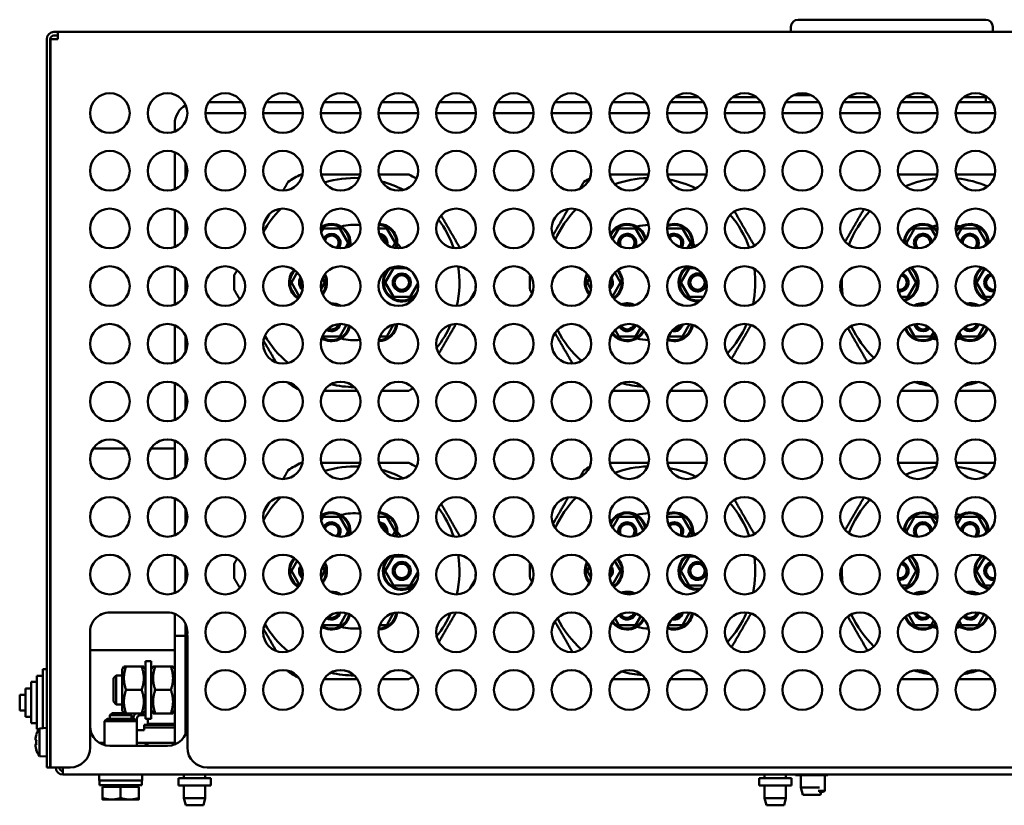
# Model space of a CAD drawing. Header units: millimetres. Extents: x 650 to 2567, y 247 to 2053.
# Tile 4 of 7: x 1332 to 1605, y 1823 to 2040. Entities that reach past the tile are written whole.
import ezdxf

# ---------------------------------------------------------------- set-up
doc = ezdxf.new("R2010")
doc.units = ezdxf.units.MM
doc.header["$LTSCALE"] = 7.692308
doc.layers.add('Видимый контур (ГОСТ)', color=7, linetype='Continuous', lineweight=50)

msp = doc.modelspace()

# ---------------------------------------------------------------- linework, layer by layer
at = {"layer": 'Видимый контур (ГОСТ)'}
for p, q in [((1547.72, 2040.41), (1599.72, 2040.41)), ((1341.38, 2037.01), (1342.43, 2037.01)), ((1342.43, 2035.01), (1342.43, 2037.01)), ((1342.43, 2037.01), (1835.33, 2037.01)), ((1545.72, 2037.01), (1545.72, 2038.41)), ((1601.72, 2037.01), (1601.72, 2038.41)), ((1339.38, 1833.01), (1339.38, 2035.01)), ((1340.38, 2035.01), (1340.38, 1833.01)), ((1340.43, 1833.01), (1340.43, 2035.01)), ((1342.43, 2035.01), (1340.43, 2035.01)), ((1342.43, 2036.01), (1341.38, 2036.01)), ((1393.49, 2017.51), (1384.27, 2017.51)), ((1409.49, 2017.51), (1400.27, 2017.51)), ((1425.49, 2017.51), (1416.27, 2017.51)), ((1441.49, 2017.51), (1432.27, 2017.51)), ((1457.49, 2017.51), (1448.27, 2017.51)), ((1473.49, 2017.51), (1464.27, 2017.51)), ((1489.49, 2017.51), (1480.27, 2017.51)), ((1505.49, 2017.51), (1496.27, 2017.51)), ((1521.49, 2017.51), (1512.27, 2017.51)), ((1512.45, 2017.51), (1512.45, 2017.77)), ((1513.58, 2018.91), (1520.18, 2018.91)), ((1537.49, 2017.51), (1528.27, 2017.51)), ((1529.58, 2018.91), (1536.18, 2018.91)), ((1553.49, 2017.51), (1544.27, 2017.51)), ((1551.18, 2019.51), (1546.59, 2019.51)), ((1569.49, 2017.51), (1560.27, 2017.51)), ((1561.58, 2018.91), (1568.18, 2018.91)), ((1585.49, 2017.51), (1576.27, 2017.51)), ((1577.58, 2018.91), (1584.18, 2018.91)), ((1601.49, 2017.51), (1592.27, 2017.51)), ((1593.58, 2018.91), (1600.18, 2018.91)), ((1599.72, 2017.51), (1599.72, 2018.91)), ((1383.38, 2014.51), (1394.38, 2014.51)), ((1399.38, 2014.51), (1410.38, 2014.51)), ((1415.38, 2014.51), (1426.38, 2014.51)), ((1431.38, 2014.51), (1442.38, 2014.51)), ((1447.38, 2014.51), (1458.38, 2014.51)), ((1463.38, 2014.51), (1474.38, 2014.51)), ((1479.38, 2014.51), (1490.38, 2014.51)), ((1495.38, 2014.51), (1506.38, 2014.51)), ((1511.38, 2014.51), (1522.38, 2014.51)), ((1527.38, 2014.51), (1538.38, 2014.51)), ((1543.38, 2014.51), (1554.38, 2014.51)), ((1559.38, 2014.51), (1570.38, 2014.51)), ((1575.38, 2014.51), (1586.38, 2014.51)), ((1591.38, 2014.51), (1602.38, 2014.51)), ((1374.88, 2011.51), (1374.88, 2009.39)), ((1374.88, 2003.63), (1374.88, 1993.39)), ((1377.88, 1996.22), (1377.88, 2000.8)), ((1378.08, 1996.72), (1378.08, 2000.3)), ((1374.88, 1987.63), (1374.88, 1977.39)), ((1377.88, 1980.22), (1377.88, 1984.8)), ((1378.08, 1980.72), (1378.08, 1984.3)), ((1416.03, 1982.51), (1415.47, 1981.55)), ((1420.64, 1982.51), (1416.03, 1982.51)), ((1422.95, 1978.51), (1420.64, 1982.51)), ((1433.64, 1982.51), (1431.38, 1982.51)), ((1435.95, 1978.51), (1433.64, 1982.51)), ((1498.03, 1982.51), (1496.28, 1979.49)), ((1502.64, 1982.51), (1498.03, 1982.51)), ((1504.85, 1978.69), (1502.64, 1982.51)), ((1515.64, 1982.51), (1511.38, 1982.51)), ((1517.95, 1978.51), (1515.64, 1982.51)), ((1580.03, 1982.51), (1577.72, 1978.51)), ((1584.64, 1982.51), (1580.03, 1982.51)), ((1585.92, 1980.3), (1584.64, 1982.51)), ((1593.03, 1982.51), (1591.81, 1980.4)), ((1597.64, 1982.51), (1593.03, 1982.51)), ((1599.95, 1978.51), (1597.64, 1982.51)), ((1422.18, 1977.16), (1422.95, 1978.51)), ((1435.23, 1977.26), (1435.95, 1978.51)), ((1517.09, 1977.01), (1517.95, 1978.51)), ((1577.72, 1978.51), (1578.17, 1977.73)), ((1599.46, 1977.65), (1599.95, 1978.51)), ((1374.88, 1971.63), (1374.88, 1961.39)), ((1435.53, 1971.51), (1433.22, 1967.51)), ((1439.18, 1971.51), (1435.53, 1971.51)), ((1517.53, 1971.51), (1515.22, 1967.51)), ((1519.18, 1971.51), (1517.53, 1971.51)), ((1580.45, 1967.51), (1578.25, 1971.33)), ((1599.45, 1971.38), (1597.22, 1967.51)), ((1377.88, 1964.22), (1377.88, 1968.8)), ((1408.84, 1970.33), (1407.22, 1967.51)), ((1416.45, 1967.51), (1415.81, 1968.63)), ((1442.19, 1967.97), (1440.8, 1970.37)), ((1489.92, 1968.73), (1489.22, 1967.51)), ((1498.45, 1967.51), (1496.86, 1970.26)), ((1378.08, 1964.72), (1378.08, 1968.3)), ((1407.22, 1967.51), (1409.51, 1963.53)), ((1415.44, 1965.75), (1416.45, 1967.51)), ((1433.22, 1967.51), (1435.53, 1963.51)), ((1440.14, 1963.51), (1442.33, 1967.29)), ((1489.22, 1967.51), (1490.31, 1965.61)), ((1496.21, 1963.62), (1498.45, 1967.51)), ((1515.22, 1967.51), (1517.53, 1963.51)), ((1578.14, 1963.51), (1580.45, 1967.51)), ((1597.22, 1967.51), (1599.53, 1963.51)), ((1435.53, 1963.51), (1440.14, 1963.51)), ((1517.53, 1963.51), (1521.49, 1963.51)), ((1576.27, 1963.51), (1578.14, 1963.51)), ((1599.53, 1963.51), (1601.49, 1963.51)), ((1374.88, 1955.63), (1374.88, 1945.39)), ((1420.64, 1952.51), (1422.52, 1955.76)), ((1433.64, 1952.51), (1435.57, 1955.85)), ((1502.64, 1952.51), (1504.08, 1954.99)), ((1515.64, 1952.51), (1517.64, 1955.96)), ((1578.36, 1955.39), (1580.03, 1952.51)), ((1597.64, 1952.51), (1599.33, 1955.43)), ((1377.88, 1948.22), (1377.88, 1952.8)), ((1378.08, 1948.72), (1378.08, 1952.3)), ((1415.87, 1952.77), (1416.03, 1952.51)), ((1416.03, 1952.51), (1420.64, 1952.51)), ((1431.76, 1952.51), (1433.64, 1952.51)), ((1496.96, 1954.36), (1498.03, 1952.51)), ((1498.03, 1952.51), (1502.64, 1952.51)), ((1511.76, 1952.51), (1515.64, 1952.51)), ((1580.03, 1952.51), (1584.64, 1952.51)), ((1584.64, 1952.51), (1585.35, 1953.73)), ((1592.37, 1953.65), (1593.03, 1952.51)), ((1593.03, 1952.51), (1597.64, 1952.51)), ((1374.88, 1939.63), (1374.88, 1929.39)), ((1377.88, 1932.22), (1377.88, 1936.8)), ((1378.08, 1932.72), (1378.08, 1936.3)), ((1374.88, 1923.63), (1374.88, 1913.39)), ((1340.38, 1920.51), (1340.43, 1920.56)), ((1352.27, 1921.51), (1361.49, 1921.51)), ((1368.27, 1921.51), (1374.88, 1921.51)), ((1377.88, 1916.22), (1377.88, 1920.8)), ((1378.08, 1919.81), (1377.88, 1919.81)), ((1378.08, 1916.72), (1378.08, 1920.3)), ((1374.88, 1907.63), (1374.88, 1897.39)), ((1377.88, 1900.22), (1377.88, 1904.8)), ((1378.08, 1900.72), (1378.08, 1904.3)), ((1416.03, 1902.51), (1415.47, 1901.55)), ((1420.64, 1902.51), (1416.03, 1902.51)), ((1422.95, 1898.51), (1420.64, 1902.51)), ((1433.64, 1902.51), (1431.38, 1902.51)), ((1435.95, 1898.51), (1433.64, 1902.51)), ((1498.03, 1902.51), (1496.28, 1899.49)), ((1502.64, 1902.51), (1498.03, 1902.51)), ((1504.85, 1898.69), (1502.64, 1902.51)), ((1515.64, 1902.51), (1511.38, 1902.51)), ((1517.95, 1898.51), (1515.64, 1902.51)), ((1580.03, 1902.51), (1577.72, 1898.51)), ((1584.64, 1902.51), (1580.03, 1902.51)), ((1585.92, 1900.3), (1584.64, 1902.51)), ((1593.03, 1902.51), (1591.81, 1900.4)), ((1597.64, 1902.51), (1593.03, 1902.51)), ((1599.95, 1898.51), (1597.64, 1902.51)), ((1422.18, 1897.16), (1422.95, 1898.51)), ((1435.23, 1897.26), (1435.95, 1898.51)), ((1517.09, 1897.01), (1517.95, 1898.51)), ((1577.72, 1898.51), (1578.17, 1897.73)), ((1599.46, 1897.65), (1599.95, 1898.51)), ((1374.88, 1891.63), (1374.88, 1881.39)), ((1408.84, 1890.33), (1407.22, 1887.51)), ((1435.53, 1891.51), (1433.22, 1887.51)), ((1439.18, 1891.51), (1435.53, 1891.51)), ((1442.19, 1887.97), (1440.8, 1890.37)), ((1498.45, 1887.51), (1496.86, 1890.26)), ((1517.53, 1891.51), (1515.22, 1887.51)), ((1519.18, 1891.51), (1517.53, 1891.51)), ((1580.45, 1887.51), (1578.25, 1891.33)), ((1599.45, 1891.38), (1597.22, 1887.51)), ((1377.88, 1884.22), (1377.88, 1888.8)), ((1378.08, 1884.72), (1378.08, 1888.3)), ((1407.22, 1887.51), (1409.51, 1883.53)), ((1415.44, 1885.75), (1416.45, 1887.51)), ((1416.45, 1887.51), (1415.81, 1888.63)), ((1433.22, 1887.51), (1435.53, 1883.51)), ((1440.14, 1883.51), (1442.33, 1887.29)), ((1489.92, 1888.73), (1489.22, 1887.51)), ((1489.22, 1887.51), (1490.31, 1885.61)), ((1496.21, 1883.62), (1498.45, 1887.51)), ((1515.22, 1887.51), (1517.53, 1883.51)), ((1578.14, 1883.51), (1580.45, 1887.51)), ((1597.22, 1887.51), (1599.53, 1883.51)), ((1435.53, 1883.51), (1440.14, 1883.51)), ((1517.53, 1883.51), (1521.49, 1883.51)), ((1576.27, 1883.51), (1578.14, 1883.51)), ((1599.53, 1883.51), (1601.49, 1883.51)), ((1358.32, 1876), (1371.38, 1876)), ((1374.88, 1875.63), (1374.88, 1869.51)), ((1420.64, 1872.51), (1422.52, 1875.76)), ((1433.64, 1872.51), (1435.57, 1875.85)), ((1515.64, 1872.51), (1517.64, 1875.96)), ((1377.88, 1869.51), (1377.88, 1872.8)), ((1496.96, 1874.36), (1498.03, 1872.51)), ((1502.64, 1872.51), (1504.08, 1874.99)), ((1578.36, 1875.39), (1580.03, 1872.51)), ((1584.64, 1872.51), (1585.35, 1873.73)), ((1592.37, 1873.65), (1593.03, 1872.51)), ((1597.64, 1872.51), (1599.33, 1875.43)), ((1351.4, 1854.94), (1351.4, 1870.08)), ((1378.08, 1860.21), (1378.08, 1872.3)), ((1415.87, 1872.77), (1416.03, 1872.51)), ((1416.03, 1872.51), (1420.64, 1872.51)), ((1431.76, 1872.51), (1433.64, 1872.51)), ((1498.03, 1872.51), (1502.64, 1872.51)), ((1511.76, 1872.51), (1515.64, 1872.51)), ((1580.03, 1872.51), (1584.64, 1872.51)), ((1593.03, 1872.51), (1597.64, 1872.51)), ((1374.88, 1869.51), (1374.88, 1839.51)), ((1377.88, 1869.51), (1374.88, 1869.51)), ((1377.88, 1842.22), (1377.88, 1869.51)), ((1378.38, 1869), (1378.38, 1854.57)), ((1340.38, 1866.51), (1340.43, 1866.46)), ((1340.43, 1865.01), (1340.38, 1865.01)), ((1351.4, 1865.51), (1374.88, 1865.51)), ((1366.78, 1846.51), (1366.78, 1862.51)), ((1368.38, 1862.51), (1366.78, 1862.51)), ((1368.38, 1846.51), (1368.38, 1862.51)), ((1338.28, 1860.3), (1338.28, 1843.91)), ((1339.38, 1860.3), (1338.28, 1860.3)), ((1360.28, 1860.16), (1360.78, 1861.01)), ((1360.28, 1860.16), (1360.28, 1848.86)), ((1360.78, 1861.01), (1361.36, 1861.01)), ((1365.71, 1861.01), (1361.36, 1861.01)), ((1365.71, 1861.01), (1366.29, 1861.01)), ((1366.78, 1860.16), (1366.29, 1861.01)), ((1368.38, 1860.16), (1368.88, 1861.01)), ((1368.88, 1861.01), (1369.46, 1861.01)), ((1373.81, 1861.01), (1369.46, 1861.01)), ((1373.81, 1861.01), (1374.39, 1861.01)), ((1374.88, 1860.16), (1374.39, 1861.01)), ((1378.38, 1860.21), (1377.88, 1860.21)), ((1335.08, 1856.73), (1335.08, 1845.29)), ((1336.68, 1856.73), (1335.08, 1856.73)), ((1336.68, 1858.4), (1336.68, 1843.62)), ((1338.28, 1858.4), (1336.68, 1858.4)), ((1357.88, 1857.74), (1358.65, 1858.51)), ((1357.88, 1851.28), (1357.88, 1857.74)), ((1358.65, 1858.51), (1358.65, 1850.51)), ((1360.28, 1858.51), (1358.65, 1858.51)), ((1333.48, 1854.93), (1333.48, 1847.09)), ((1335.08, 1854.93), (1333.48, 1854.93)), ((1351.4, 1838.51), (1351.4, 1854.08)), ((1365.71, 1854.51), (1361.36, 1854.51)), ((1373.81, 1854.51), (1369.46, 1854.51)), ((1378.38, 1854.45), (1378.38, 1838.51)), ((1331.88, 1853.17), (1331.88, 1848.85)), ((1333.48, 1853.17), (1331.88, 1853.17)), ((1357.88, 1851.28), (1358.65, 1850.51)), ((1333.48, 1848.85), (1331.88, 1848.85)), ((1360.28, 1850.51), (1358.65, 1850.51)), ((1360.28, 1848.86), (1360.78, 1848.01)), ((1366.78, 1848.86), (1366.29, 1848.01)), ((1366.58, 1848.51), (1366.78, 1848.51)), ((1368.38, 1848.86), (1368.88, 1848.01)), ((1368.38, 1848.51), (1368.59, 1848.51)), ((1374.88, 1848.86), (1374.39, 1848.01)), ((1374.68, 1848.51), (1374.88, 1848.51)), ((1378.38, 1848.81), (1377.88, 1848.81)), ((1378.08, 1848.51), (1377.88, 1848.51)), ((1378.08, 1848.81), (1378.08, 1843.51)), ((1335.08, 1847.09), (1333.48, 1847.09)), ((1356.13, 1846.51), (1355.43, 1845.81)), ((1364.33, 1845.81), (1355.43, 1845.81)), ((1355.43, 1839.21), (1355.43, 1845.81)), ((1363.63, 1846.51), (1356.13, 1846.51)), ((1357.5, 1848.11), (1356.88, 1847.5)), ((1362.88, 1847.5), (1356.88, 1847.5)), ((1356.88, 1846.51), (1356.88, 1847.5)), ((1357.5, 1848.11), (1360.72, 1848.11)), ((1361.36, 1848.01), (1360.78, 1848.01)), ((1365.71, 1848.01), (1361.36, 1848.01)), ((1362.37, 1848.01), (1362.88, 1847.5)), ((1362.88, 1846.51), (1362.88, 1847.5)), ((1363.63, 1846.51), (1364.33, 1845.81)), ((1364.33, 1839.01), (1364.33, 1845.81)), ((1364.38, 1843.31), (1364.38, 1846.51)), ((1365.38, 1847.51), (1366.78, 1847.51)), ((1366.29, 1848.01), (1365.71, 1848.01)), ((1368.38, 1846.51), (1366.78, 1846.51)), ((1367.38, 1845.59), (1367.38, 1846.51)), ((1367.38, 1845.43), (1367.38, 1845.59)), ((1369.46, 1848.01), (1368.88, 1848.01)), ((1373.81, 1848.01), (1369.46, 1848.01)), ((1374.39, 1848.01), (1373.81, 1848.01)), ((1336.68, 1845.29), (1335.08, 1845.29)), ((1337.23, 1843.62), (1336.68, 1843.62)), ((1337.38, 1843.83), (1339.38, 1844.01)), ((1337.38, 1836.18), (1337.38, 1843.83)), ((1366.38, 1843.31), (1364.33, 1843.31)), ((1366.38, 1844.81), (1374.88, 1844.81)), ((1366.38, 1844.81), (1366.38, 1844.11)), ((1374.88, 1844.11), (1366.38, 1844.11)), ((1366.38, 1844.11), (1366.38, 1843.31)), ((1374.88, 1845.1), (1367.88, 1845.1)), ((1374.88, 1844.94), (1367.88, 1844.94)), ((1378.08, 1845.1), (1377.88, 1845.1)), ((1378.08, 1844.94), (1377.88, 1844.94)), ((1377.88, 1844.81), (1378.08, 1844.81)), ((1378.08, 1844.11), (1377.88, 1844.11)), ((1378.29, 1843.51), (1378.08, 1843.51)), ((1336.28, 1840.7), (1336.52, 1840.7)), ((1336.48, 1842.11), (1336.52, 1842.09)), ((1340.38, 1841.89), (1340.43, 1841.94)), ((1336.52, 1839.32), (1336.28, 1839.32)), ((1336.52, 1837.93), (1336.48, 1837.91)), ((1340.38, 1838.13), (1340.43, 1838.08)), ((1354.04, 1839.81), (1355.43, 1839.81)), ((1372.88, 1839.01), (1356.9, 1839.01)), ((1364.33, 1839.81), (1374.88, 1839.81)), ((1364.38, 1839.01), (1364.38, 1839.81)), ((1375.18, 1839.51), (1374.88, 1839.51)), ((1337.38, 1836.18), (1339.38, 1836.01)), ((1340.43, 1837.01), (1340.38, 1837.01)), ((1340.38, 1833.01), (1339.38, 1833.01)), ((1340.43, 1833.01), (1342.43, 1833.01)), ((1345.9, 1833.01), (1342.43, 1833.01)), ((1343.88, 1833.01), (1343.88, 1831.01)), ((1835.33, 1833.01), (1383.88, 1833.01)), ((1833.88, 1831.01), (1343.88, 1831.01)), ((1353.88, 1829.41), (1353.88, 1831.01)), ((1353.88, 1829.41), (1365.88, 1829.41)), ((1353.98, 1829.41), (1353.98, 1828.11)), ((1365.88, 1829.41), (1365.88, 1831.01)), ((1384.88, 1830.01), (1375.88, 1830.01)), ((1375.88, 1828.01), (1375.88, 1830.01)), ((1377.43, 1830.01), (1377.43, 1831.01)), ((1383.33, 1830.01), (1383.33, 1831.01)), ((1384.88, 1828.01), (1384.88, 1830.01)), ((1545.88, 1830.01), (1536.88, 1830.01)), ((1536.88, 1828.01), (1536.88, 1830.01)), ((1538.43, 1830.01), (1538.43, 1831.01)), ((1544.33, 1830.01), (1544.33, 1831.01)), ((1545.88, 1828.01), (1545.88, 1830.01)), ((1546.95, 1830.91), (1546.95, 1831.01)), ((1546.95, 1830.91), (1555.95, 1830.91)), ((1548.5, 1827.41), (1548.5, 1830.91)), ((1555.08, 1830.91), (1555.08, 1826.56)), ((1555.95, 1830.91), (1555.95, 1831.01)), ((1365.78, 1828.11), (1353.98, 1828.11)), ((1354.88, 1827.61), (1359.88, 1827.61)), ((1354.88, 1827.61), (1354.88, 1824.56)), ((1355.53, 1827.61), (1355.53, 1828.11)), ((1359.88, 1827.61), (1364.88, 1827.61)), ((1359.88, 1827.61), (1359.88, 1824.56)), ((1364.23, 1827.61), (1364.23, 1828.11)), ((1364.88, 1827.61), (1364.88, 1824.56)), ((1365.78, 1828.96), (1365.78, 1828.11)), ((1375.88, 1828.01), (1384.88, 1828.01)), ((1377.43, 1824.51), (1377.43, 1828.01)), ((1383.33, 1824.51), (1383.33, 1828.01)), ((1536.88, 1828.01), (1545.88, 1828.01)), ((1538.43, 1824.51), (1538.43, 1828.01)), ((1544.33, 1824.51), (1544.33, 1828.01)), ((1548.5, 1827.41), (1553.69, 1827.41)), ((1549, 1825.41), (1548.5, 1827.41)), ((1553.32, 1826.56), (1555.08, 1826.56)), ((1554.73, 1826.21), (1555.08, 1826.56)), ((1354.88, 1824.11), (1357.38, 1824.11)), ((1357.38, 1824.11), (1362.38, 1824.11)), ((1362.38, 1824.11), (1364.88, 1824.11)), ((1377.43, 1824.51), (1383.33, 1824.51)), ((1377.93, 1822.51), (1377.43, 1824.51)), ((1382.83, 1822.51), (1383.33, 1824.51)), ((1538.43, 1824.51), (1544.33, 1824.51)), ((1538.93, 1822.51), (1538.43, 1824.51)), ((1543.83, 1822.51), (1544.33, 1824.51)), ((1553.9, 1825.41), (1549, 1825.41)), ((1554.73, 1826.21), (1553.57, 1826.21)), ((1553.9, 1825.41), (1554.1, 1826.21)), ((1382.83, 1822.51), (1377.93, 1822.51)), ((1543.83, 1822.51), (1538.93, 1822.51))]:
    msp.add_line(p, q, dxfattribs=at)
for centre, radius in [((1356.88, 2014.51), 5.5), ((1372.88, 2014.51), 5.5), ((1388.88, 2014.51), 5.5), ((1404.88, 2014.51), 5.5), ((1420.88, 2014.51), 5.5), ((1436.88, 2014.51), 5.5), ((1452.88, 2014.51), 5.5), ((1468.88, 2014.51), 5.5), ((1484.88, 2014.51), 5.5), ((1500.88, 2014.51), 5.5), ((1516.88, 2014.51), 5.5), ((1532.88, 2014.51), 5.5), ((1548.88, 2014.51), 5.5), ((1564.88, 2014.51), 5.5), ((1580.88, 2014.51), 5.5), ((1596.88, 2014.51), 5.5), ((1356.88, 1998.51), 5.5), ((1372.88, 1998.51), 5.5), ((1388.88, 1998.51), 5.5), ((1404.88, 1998.51), 5.5), ((1420.88, 1998.51), 5.5), ((1436.88, 1998.51), 5.5), ((1452.88, 1998.51), 5.5), ((1468.88, 1998.51), 5.5), ((1484.88, 1998.51), 5.5), ((1500.88, 1998.51), 5.5), ((1516.88, 1998.51), 5.5), ((1532.88, 1998.51), 5.5), ((1548.88, 1998.51), 5.5), ((1564.88, 1998.51), 5.5), ((1580.88, 1998.51), 5.5), ((1596.88, 1998.51), 5.5), ((1356.88, 1982.51), 5.5), ((1372.88, 1982.51), 5.5), ((1388.88, 1982.51), 5.5), ((1404.88, 1982.51), 5.5), ((1420.88, 1982.51), 5.5), ((1436.88, 1982.51), 5.5), ((1452.88, 1982.51), 5.5), ((1468.88, 1982.51), 5.5), ((1484.88, 1982.51), 5.5), ((1500.88, 1982.51), 5.5), ((1516.88, 1982.51), 5.5), ((1532.88, 1982.51), 5.5), ((1548.88, 1982.51), 5.5), ((1564.88, 1982.51), 5.5), ((1580.88, 1982.51), 5.5), ((1596.88, 1982.51), 5.5), ((1356.88, 1966.51), 5.5), ((1372.88, 1966.51), 5.5), ((1388.88, 1966.51), 5.5), ((1404.88, 1966.51), 5.5), ((1420.88, 1966.51), 5.5), ((1436.88, 1966.51), 5.5), ((1452.88, 1966.51), 5.5), ((1468.88, 1966.51), 5.5), ((1484.88, 1966.51), 5.5), ((1500.88, 1966.51), 5.5), ((1516.88, 1966.51), 5.5), ((1532.88, 1966.51), 5.5), ((1548.88, 1966.51), 5.5), ((1564.88, 1966.51), 5.5), ((1580.88, 1966.51), 5.5), ((1596.88, 1966.51), 5.5), ((1437.83, 1967.51), 2.5), ((1437.83, 1967.51), 2), ((1519.83, 1967.51), 2), ((1356.88, 1950.51), 5.5), ((1372.88, 1950.51), 5.5), ((1388.88, 1950.51), 5.5), ((1404.88, 1950.51), 5.5), ((1420.88, 1950.51), 5.5), ((1436.88, 1950.51), 5.5), ((1452.88, 1950.51), 5.5), ((1468.88, 1950.51), 5.5), ((1484.88, 1950.51), 5.5), ((1500.88, 1950.51), 5.5), ((1516.88, 1950.51), 5.5), ((1532.88, 1950.51), 5.5), ((1548.88, 1950.51), 5.5), ((1564.88, 1950.51), 5.5), ((1580.88, 1950.51), 5.5), ((1596.88, 1950.51), 5.5), ((1356.88, 1934.51), 5.5), ((1372.88, 1934.51), 5.5), ((1388.88, 1934.51), 5.5), ((1404.88, 1934.51), 5.5), ((1420.88, 1934.51), 5.5), ((1436.88, 1934.51), 5.5), ((1452.88, 1934.51), 5.5), ((1468.88, 1934.51), 5.5), ((1484.88, 1934.51), 5.5), ((1500.88, 1934.51), 5.5), ((1516.88, 1934.51), 5.5), ((1532.88, 1934.51), 5.5), ((1548.88, 1934.51), 5.5), ((1564.88, 1934.51), 5.5), ((1580.88, 1934.51), 5.5), ((1596.88, 1934.51), 5.5), ((1356.88, 1918.51), 5.5), ((1372.88, 1918.51), 5.5), ((1388.88, 1918.51), 5.5), ((1404.88, 1918.51), 5.5), ((1420.88, 1918.51), 5.5), ((1436.88, 1918.51), 5.5), ((1452.88, 1918.51), 5.5), ((1468.88, 1918.51), 5.5), ((1484.88, 1918.51), 5.5), ((1500.88, 1918.51), 5.5), ((1516.88, 1918.51), 5.5), ((1532.88, 1918.51), 5.5), ((1548.88, 1918.51), 5.5), ((1564.88, 1918.51), 5.5), ((1580.88, 1918.51), 5.5), ((1596.88, 1918.51), 5.5), ((1356.88, 1902.51), 5.5), ((1372.88, 1902.51), 5.5), ((1388.88, 1902.51), 5.5), ((1404.88, 1902.51), 5.5), ((1420.88, 1902.51), 5.5), ((1436.88, 1902.51), 5.5), ((1452.88, 1902.51), 5.5), ((1468.88, 1902.51), 5.5), ((1484.88, 1902.51), 5.5), ((1500.88, 1902.51), 5.5), ((1516.88, 1902.51), 5.5), ((1532.88, 1902.51), 5.5), ((1548.88, 1902.51), 5.5), ((1564.88, 1902.51), 5.5), ((1580.88, 1902.51), 5.5), ((1596.88, 1902.51), 5.5), ((1356.88, 1886.51), 5.5), ((1372.88, 1886.51), 5.5), ((1388.88, 1886.51), 5.5), ((1404.88, 1886.51), 5.5), ((1420.88, 1886.51), 5.5), ((1436.88, 1886.51), 5.5), ((1452.88, 1886.51), 5.5), ((1468.88, 1886.51), 5.5), ((1484.88, 1886.51), 5.5), ((1500.88, 1886.51), 5.5), ((1516.88, 1886.51), 5.5), ((1532.88, 1886.51), 5.5), ((1548.88, 1886.51), 5.5), ((1564.88, 1886.51), 5.5), ((1580.88, 1886.51), 5.5), ((1596.88, 1886.51), 5.5), ((1437.83, 1887.51), 2.5), ((1437.83, 1887.51), 2), ((1519.83, 1887.51), 2), ((1388.88, 1870.51), 5.5), ((1404.88, 1870.51), 5.5), ((1420.88, 1870.51), 5.5), ((1436.88, 1870.51), 5.5), ((1452.88, 1870.51), 5.5), ((1468.88, 1870.51), 5.5), ((1484.88, 1870.51), 5.5), ((1500.88, 1870.51), 5.5), ((1516.88, 1870.51), 5.5), ((1532.88, 1870.51), 5.5), ((1548.88, 1870.51), 5.5), ((1564.88, 1870.51), 5.5), ((1580.88, 1870.51), 5.5), ((1596.88, 1870.51), 5.5), ((1388.88, 1854.51), 5.5), ((1404.88, 1854.51), 5.5), ((1420.88, 1854.51), 5.5), ((1436.88, 1854.51), 5.5), ((1452.88, 1854.51), 5.5), ((1468.88, 1854.51), 5.5), ((1484.88, 1854.51), 5.5), ((1500.88, 1854.51), 5.5), ((1516.88, 1854.51), 5.5), ((1532.88, 1854.51), 5.5), ((1548.88, 1854.51), 5.5), ((1564.88, 1854.51), 5.5), ((1580.88, 1854.51), 5.5), ((1596.88, 1854.51), 5.5)]:
    msp.add_circle(centre, radius, dxfattribs=at)
for centre, radius, start, end in [((1547.72, 2038.41), 2, 90, 180), ((1599.72, 2038.41), 2, 0, 90), ((1341.38, 2035.01), 2, 90, 180), ((1341.38, 2035.01), 1, 90, 180), ((1380.88, 2011.51), 6, 119.626, 180), ((1424.83, 1967.51), 33.5, 116.4244, 123.5756), ((1424.83, 1967.51), 29, 87.6991, 106.8238), ((1424.83, 1967.51), 33.5, 59.3161, 63.5756), ((1506.83, 1967.51), 33.5, 120.1842, 123.5756), ((1506.83, 1967.51), 29, 91.6424, 110.0875), ((1506.83, 1967.51), 29, 64.2632, 79.8121), ((1506.83, 1967.51), 33.5, 62.6215, 63.5756), ((1588.83, 1967.51), 29, 95.7095, 113.0578), ((1588.83, 1967.51), 29, 66.8032, 84.083), ((1424.83, 1967.51), 29, 62.3362, 75.1806), ((1424.83, 1967.51), 29, 135.1069, 151.0156), ((1506.83, 1967.51), 29, 135.4416, 155.8632), ((1424.83, 1967.51), 29, 19.2065, 37.0656), ((1506.83, 1967.51), 29, 19.4463, 40.4217), ((1588.83, 1967.51), 29, 137.0167, 158.8651), ((1418.33, 1978.51), 5, 348.8097, 126.1552), ((1418.33, 1978.51), 5.25, 350.9246, 124.0404), ((1424.83, 1967.51), 16, 84.727, 103.9136), ((1431.33, 1978.51), 5, 343.1816, 88.3806), ((1431.33, 1978.51), 5.25, 343.67, 87.8921), ((1500.33, 1978.51), 5.25, 10.9031, 153.4387), ((1500.33, 1978.51), 5, 8.0577, 156.2842), ((1506.83, 1967.51), 16, 91.9341, 103.9136), ((1513.33, 1978.51), 5, 344.3011, 112.5207), ((1513.33, 1978.51), 5.25, 345.8941, 110.9278), ((1582.33, 1978.51), 5.25, 40.1106, 179.7406), ((1582.33, 1978.51), 5, 37.508, 182.3432), ((1588.83, 1967.51), 16, 99.0212, 103.9136), ((1595.33, 1978.51), 5.25, 359.238, 138.3993), ((1588.83, 1967.51), 16, 76.0864, 80.6244), ((1595.33, 1978.51), 5, 356.673, 140.9643), ((1418.33, 1978.51), 2.5, 323.8626, 151.1024), ((1418.33, 1978.51), 2, 316.0917, 158.8733), ((1431.33, 1978.51), 2.5, 347.5878, 83.9744), ((1431.33, 1978.51), 2, 354.4627, 77.0995), ((1500.33, 1978.51), 2.5, 329.7575, 194.5844), ((1500.33, 1978.51), 2, 314.1519, 210.19), ((1513.33, 1978.51), 2.5, 328.3218, 128.5001), ((1513.33, 1978.51), 2, 324.7244, 132.0975), ((1582.33, 1978.51), 2.5, 3.8311, 216.0201), ((1582.33, 1978.51), 2, 351.3228, 228.5284), ((1595.33, 1978.51), 2.5, 323.6912, 173.9461), ((1595.33, 1978.51), 2, 311.6035, 186.0338), ((1424.83, 1967.51), 16, 36.6732, 42.7552), ((1506.83, 1967.51), 16, 38.9158, 42.7552), ((1411.83, 1967.51), 5.25, 137.4055, 238.9701), ((1437.83, 1967.51), 5.25, 133.3617, 319.5759), ((1437.83, 1967.51), 5, 122.4232, 330.5144), ((1424.83, 1967.51), 29, 347.0562, 8.8603), ((1519.83, 1967.51), 5.25, 121.1111, 276.3405), ((1519.83, 1967.51), 5, 116.944, 280.5076), ((1506.83, 1967.51), 29, 348.0918, 7.5115), ((1575.83, 1967.51), 5, 283.1817, 54.4167), ((1575.83, 1967.51), 5.25, 284.9396, 52.6588), ((1601.83, 1967.51), 5.25, 126.9058, 255.9366), ((1601.83, 1967.51), 5, 125.0644, 257.778), ((1424.83, 1967.51), 33.5, 176.4244, 183.5756), ((1411.83, 1967.51), 5, 137.0455, 239.3301), ((1411.83, 1967.51), 2.5, 144.3007, 232.0749), ((1411.83, 1967.51), 2, 153.3501, 223.0255), ((1411.83, 1967.51), 5, 322.2174, 25.1718), ((1411.83, 1967.51), 5.25, 320.7334, 26.6557), ((1506.83, 1967.51), 33.5, 176.4244, 183.5756), ((1493.83, 1967.51), 5.25, 152.3985, 220.3521), ((1493.83, 1967.51), 5, 153.7562, 218.9944), ((1493.83, 1967.51), 2.5, 310.5181, 33.3355), ((1493.83, 1967.51), 5, 301.594, 42.2596), ((1493.83, 1967.51), 5.25, 301.8832, 41.9704), ((1519.83, 1967.51), 2.5, 42.0887, 355.3629), ((1588.83, 1967.51), 29, 177.5508, 187.231), ((1575.83, 1967.51), 2, 259.5018, 78.0966), ((1575.83, 1967.51), 2.5, 264.3784, 73.22), ((1601.83, 1967.51), 2.5, 104.8326, 278.0098), ((1601.83, 1967.51), 2, 99.3005, 283.5419), ((1424.83, 1967.51), 33.5, 356.4244, 359.5672), ((1493.83, 1967.51), 2, 321.0772, 22.7764), ((1418.33, 1956.51), 5.25, 59.0411, 92.3478), ((1418.33, 1956.51), 5, 64.5457, 86.8432), ((1424.83, 1967.51), 16, 339.2645, 342.8194), ((1500.33, 1956.51), 5.25, 65.0177, 108.6861), ((1500.33, 1956.51), 5, 68.4909, 105.2129), ((1513.33, 1956.51), 5.25, 61.0271, 79.8832), ((1582.33, 1956.51), 5.25, 77.8058, 118.695), ((1582.33, 1956.51), 5, 81.6862, 114.8145), ((1595.33, 1956.51), 5.25, 60.9838, 101.3947), ((1595.33, 1956.51), 5, 64.9415, 97.437), ((1418.33, 1956.51), 5.25, 238.5911, 347.4599), ((1418.33, 1956.51), 5, 237.8741, 348.1769), ((1418.33, 1956.51), 2.5, 237.6095, 348.4415), ((1418.33, 1956.51), 2, 241.5784, 344.4726), ((1431.33, 1956.51), 5.25, 271.1079, 354.4297), ((1431.33, 1956.51), 5, 271.628, 353.9097), ((1424.83, 1967.51), 29, 321.3887, 336.1745), ((1500.33, 1956.51), 2.5, 209.34, 341.1349), ((1500.33, 1956.51), 2, 209.8895, 340.5855), ((1513.33, 1956.51), 5.25, 249.4584, 351.7644), ((1513.33, 1956.51), 5, 249.0627, 352.1601), ((1513.33, 1956.51), 2.5, 255.5054, 345.7174), ((1513.33, 1956.51), 2, 263.8909, 337.3319), ((1506.83, 1967.51), 29, 317.1681, 336.5757), ((1588.83, 1967.51), 29, 204.5784, 226.1568), ((1582.33, 1956.51), 5.25, 199.5353, 313.2927), ((1582.33, 1956.51), 5, 198.5696, 314.2584), ((1582.33, 1956.51), 2.5, 193.6032, 319.2248), ((1582.33, 1956.51), 2, 195.1017, 317.7263), ((1595.33, 1956.51), 5.25, 227.7753, 341.1942), ((1595.33, 1956.51), 5, 226.8272, 342.1423), ((1595.33, 1956.51), 2.5, 222.1835, 346.7859), ((1595.33, 1956.51), 2, 223.8424, 345.1271), ((1424.83, 1967.51), 29, 210.572, 230.2986), ((1424.83, 1967.51), 16, 256.0864, 275.1845), ((1506.83, 1967.51), 29, 206.9197, 228.5949), ((1500.33, 1956.51), 5.25, 217.3338, 333.1412), ((1500.33, 1956.51), 5, 216.2604, 334.2146), ((1506.83, 1967.51), 16, 256.0864, 268.0538), ((1588.83, 1967.51), 16, 256.0864, 260.7032), ((1588.83, 1967.51), 16, 279.6742, 283.9136), ((1424.83, 1967.51), 33.5, 236.4244, 242.2756), ((1424.83, 1967.51), 29, 256.6957, 269.653), ((1506.83, 1967.51), 29, 254.0515, 265.5069), ((1506.83, 1967.51), 29, 286.5781, 287.2977), ((1588.83, 1967.51), 29, 252.0537, 260.8563), ((1588.83, 1967.51), 29, 279.3986, 288.0193), ((1424.83, 1967.51), 33.5, 296.4244, 298.8408), ((1424.83, 1887.51), 33.5, 116.4244, 123.5756), ((1424.83, 1887.51), 29, 87.6991, 106.8238), ((1424.83, 1887.51), 33.5, 59.3161, 63.5756), ((1506.83, 1887.51), 33.5, 120.1842, 123.5756), ((1506.83, 1887.51), 29, 91.6424, 110.0875), ((1506.83, 1887.51), 33.5, 62.6215, 63.5756), ((1424.83, 1887.51), 29, 62.3362, 75.1806), ((1506.83, 1887.51), 29, 64.2632, 79.8121), ((1588.83, 1887.51), 29, 95.7095, 113.0578), ((1588.83, 1887.51), 29, 66.8032, 84.083), ((1424.83, 1887.51), 29, 135.1069, 151.0156), ((1506.83, 1887.51), 29, 135.4416, 155.8632), ((1506.83, 1887.51), 29, 19.4463, 40.4217), ((1588.83, 1887.51), 29, 137.0167, 158.8651), ((1418.33, 1898.51), 5, 348.8097, 126.1552), ((1418.33, 1898.51), 5.25, 350.9246, 124.0404), ((1424.83, 1887.51), 16, 84.727, 103.9136), ((1431.33, 1898.51), 5, 343.1816, 88.3806), ((1431.33, 1898.51), 5.25, 343.67, 87.8921), ((1424.83, 1887.51), 29, 19.2065, 37.0656), ((1500.33, 1898.51), 5.25, 10.9031, 153.4387), ((1500.33, 1898.51), 5, 8.0577, 156.2842), ((1506.83, 1887.51), 16, 91.9341, 103.9136), ((1513.33, 1898.51), 5, 344.3011, 112.5207), ((1513.33, 1898.51), 5.25, 345.8941, 110.9278), ((1582.33, 1898.51), 5.25, 40.1106, 179.7406), ((1582.33, 1898.51), 5, 37.508, 182.3432), ((1588.83, 1887.51), 16, 99.0212, 103.9136), ((1595.33, 1898.51), 5.25, 359.238, 138.3993), ((1588.83, 1887.51), 16, 76.0864, 80.6244), ((1595.33, 1898.51), 5, 356.673, 140.9643), ((1418.33, 1898.51), 2.5, 323.8626, 151.1024), ((1418.33, 1898.51), 2, 316.0917, 158.8733), ((1431.33, 1898.51), 2.5, 347.5878, 83.9744), ((1431.33, 1898.51), 2, 354.4627, 77.0995), ((1500.33, 1898.51), 2.5, 329.7575, 194.5844), ((1500.33, 1898.51), 2, 314.1519, 210.19), ((1513.33, 1898.51), 2.5, 328.3218, 128.5001), ((1513.33, 1898.51), 2, 324.7244, 132.0975), ((1582.33, 1898.51), 2.5, 3.8311, 216.0201), ((1582.33, 1898.51), 2, 351.3228, 228.5284), ((1595.33, 1898.51), 2.5, 323.6912, 173.9461), ((1595.33, 1898.51), 2, 311.6035, 186.0338), ((1424.83, 1887.51), 16, 36.6732, 42.7552), ((1506.83, 1887.51), 16, 38.9158, 42.7552), ((1424.83, 1887.51), 29, 347.0562, 8.8603), ((1519.83, 1887.51), 5.25, 121.1111, 276.3405), ((1519.83, 1887.51), 5, 116.944, 280.5076), ((1424.83, 1887.51), 33.5, 176.4244, 183.5756), ((1411.83, 1887.51), 5.25, 137.4055, 238.9701), ((1411.83, 1887.51), 5, 137.0455, 239.3301), ((1411.83, 1887.51), 5, 322.2174, 25.1718), ((1411.83, 1887.51), 5.25, 320.7334, 26.6557), ((1437.83, 1887.51), 5.25, 133.3617, 319.5759), ((1437.83, 1887.51), 5, 122.4232, 330.5144), ((1506.83, 1887.51), 33.5, 176.4244, 183.5756), ((1493.83, 1887.51), 5.25, 152.3985, 220.3521), ((1493.83, 1887.51), 5, 153.7562, 218.9944), ((1493.83, 1887.51), 5, 301.594, 42.2596), ((1493.83, 1887.51), 5.25, 301.8832, 41.9704), ((1519.83, 1887.51), 2.5, 42.0887, 355.3629), ((1506.83, 1887.51), 29, 348.0918, 7.5115), ((1575.83, 1887.51), 2, 259.5018, 78.0966), ((1575.83, 1887.51), 2.5, 264.3784, 73.22), ((1575.83, 1887.51), 5, 283.1817, 54.4167), ((1575.83, 1887.51), 5.25, 284.9396, 52.6588), ((1601.83, 1887.51), 5.25, 126.9058, 255.9366), ((1601.83, 1887.51), 5, 125.0644, 257.778), ((1601.83, 1887.51), 2.5, 104.8326, 278.0098), ((1601.83, 1887.51), 2, 99.3005, 283.5419), ((1411.83, 1887.51), 2.5, 144.3007, 232.0749), ((1411.83, 1887.51), 2, 153.3501, 223.0255), ((1424.83, 1887.51), 33.5, 356.4244, 359.5672), ((1493.83, 1887.51), 2, 321.0772, 22.7764), ((1493.83, 1887.51), 2.5, 310.5181, 33.3355), ((1588.83, 1887.51), 29, 177.5508, 187.231), ((1418.33, 1876.51), 5.25, 59.0411, 92.3478), ((1418.33, 1876.51), 5, 64.5457, 86.8432), ((1424.83, 1887.51), 16, 339.2645, 342.8194), ((1500.33, 1876.51), 5.25, 65.0177, 108.6861), ((1500.33, 1876.51), 5, 68.4909, 105.2129), ((1513.33, 1876.51), 5.25, 61.0271, 79.8832), ((1582.33, 1876.51), 5.25, 77.8058, 118.695), ((1582.33, 1876.51), 5, 81.6862, 114.8145), ((1595.33, 1876.51), 5.25, 60.9838, 101.3947), ((1595.33, 1876.51), 5, 64.9415, 97.437), ((1356.88, 1870.51), 5.5, 82.7132, 184.4709), ((1358.32, 1869), 7, 90, 96.0338), ((1371.38, 1869), 7, 83.6651, 90), ((1372.88, 1870.51), 5.5, 352.5986, 97.6053), ((1418.33, 1876.51), 2.5, 237.6095, 348.4415), ((1418.33, 1876.51), 2, 241.5784, 344.4726), ((1431.33, 1876.51), 5.25, 271.1079, 354.4297), ((1431.33, 1876.51), 5, 271.628, 353.9097), ((1424.83, 1887.51), 29, 321.3887, 336.1745), ((1500.33, 1876.51), 2.5, 209.34, 341.1349), ((1500.33, 1876.51), 2, 209.8895, 340.5855), ((1513.33, 1876.51), 5.25, 249.4584, 351.7644), ((1513.33, 1876.51), 5, 249.0627, 352.1601), ((1513.33, 1876.51), 2.5, 255.5054, 345.7174), ((1513.33, 1876.51), 2, 263.8909, 337.3319), ((1506.83, 1887.51), 29, 317.1681, 336.5757), ((1582.33, 1876.51), 2.5, 193.6032, 319.2248), ((1582.33, 1876.51), 2, 195.1017, 317.7263), ((1595.33, 1876.51), 2.5, 222.1835, 346.7859), ((1595.33, 1876.51), 2, 223.8424, 345.1271), ((1418.33, 1876.51), 5.25, 238.5911, 347.4599), ((1418.33, 1876.51), 5, 237.8741, 348.1769), ((1506.83, 1887.51), 29, 206.9197, 228.5949), ((1500.33, 1876.51), 5.25, 217.3338, 333.1412), ((1500.33, 1876.51), 5, 216.2604, 334.2146), ((1588.83, 1887.51), 29, 204.5784, 226.1568), ((1582.33, 1876.51), 5.25, 199.5353, 313.2927), ((1582.33, 1876.51), 5, 198.5696, 314.2584), ((1595.33, 1876.51), 5.25, 227.7753, 341.1942), ((1595.33, 1876.51), 5, 226.8272, 342.1423), ((1424.83, 1887.51), 29, 210.572, 230.2986), ((1424.83, 1887.51), 16, 256.0864, 275.1845), ((1506.83, 1887.51), 16, 256.0864, 268.0538), ((1588.83, 1887.51), 16, 256.0864, 260.7032), ((1588.83, 1887.51), 16, 279.6742, 283.9136), ((1371.38, 1869), 7, 0, 6.5388), ((1424.83, 1887.51), 33.5, 236.4244, 242.2756), ((1424.83, 1887.51), 29, 256.6957, 269.653), ((1506.83, 1887.51), 29, 254.0515, 265.5069), ((1506.83, 1887.51), 29, 286.5781, 287.2977), ((1588.83, 1887.51), 29, 252.0537, 260.8563), ((1588.83, 1887.51), 29, 279.3986, 288.0193), ((1424.83, 1887.51), 33.5, 296.4244, 298.8408), ((1356.88, 1854.51), 5.5, 175.5291, 184.4709), ((1372.88, 1854.51), 5.5, 359.4098, 0.5902), ((1365.38, 1846.51), 2, 131.4096, 180), ((1365.38, 1846.51), 1, 90, 180), ((1342.61, 1840.01), 6.48, 143.8057, 161.0968), ((1356.9, 1844.51), 5.5, 180, 270), ((1372.88, 1844.51), 5.5, 270, 0), ((1342.61, 1840.01), 6.44, 161.1608, 169.6107), ((1342.61, 1840.01), 6.44, 190.3893, 198.8392), ((1342.61, 1840.01), 6.48, 198.9032, 216.1943), ((1345.9, 1838.51), 5.5, 270, 0), ((1366.08, 1838.01), 1.8, 33.749, 90), ((1371.88, 1839.51), 3, 357.6241, 0), ((1383.88, 1838.51), 5.5, 180, 270), ((1343.88, 1833.01), 2, 180, 270), ((1343.88, 1833.01), 1, 180, 270)]:
    msp.add_arc(centre, radius, start, end, dxfattribs=at)
for centre, major_axis, ratio, start_param, end_param in [((1367.88, 1845.59), (-0.5, 0), 0.987688, 0, 1.570796), ((1367.88, 1845.43), (-0.5, 0), 0.987688, 0, 1.570796), ((1342.61, 1840.93), (-6.34, 0), 0.707107, 6.230463, 6.335907), ((1341.99, 1840.01), (0, 6.36), 0.866186, 1.462241, 1.679352), ((1342.61, 1839.08), (-6.34, 0), 0.707107, 6.230463, 6.335907), ((1359.88, 1828.96), (0, 10.22), 0.57735, 4.712389, 4.756471)]:
    msp.add_ellipse(centre, major_axis=major_axis, ratio=ratio, start_param=start_param, end_param=end_param, dxfattribs=at)
for points, weights in [([(1410.29, 1997.51), (1410.11, 1997.51), (1409.93, 1997.51)], [1.00254868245, 1.00128857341, 1]), ([(1426.29, 1997.51), (1421.01, 1997.51), (1415.48, 1997.51)], [1.05770885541, 1.06225000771, 1.03376827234]), ([(1439.74, 1997.51), (1435.43, 1997.51), (1431.48, 1997.51)], [1, 1.03115833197, 1.04567366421]), ([(1506.29, 1997.51), (1501.07, 1997.51), (1495.48, 1997.51)], [1.05824709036, 1.05658530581, 1.02290319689]), ([(1521.74, 1997.51), (1516.36, 1997.51), (1511.48, 1997.51)], [1, 1.03922526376, 1.05207416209]), ([(1586.29, 1997.51), (1581.12, 1997.51), (1575.48, 1997.51)], [1.05644096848, 1.04882002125, 1.010507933]), ([(1602.29, 1997.51), (1596.65, 1997.51), (1591.48, 1997.51)], [1.00985219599, 1.04837959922, 1.05628971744]), ([(1406.31, 1995.42), (1405.6, 1994.19), (1404.92, 1993.01)], [1, 1.01002257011, 1.01832310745]), ([(1488.31, 1995.42), (1487.75, 1994.46), (1487.22, 1993.53)], [1, 1.00782414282, 1.01459884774]), ([(1483.99, 1987.94), (1481.84, 1984.22), (1479.74, 1980.57)], [1.04703718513, 1.06240036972, 1.05686904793]), ([(1565.97, 1987.9), (1563.35, 1983.36), (1560.76, 1978.88)], [1.04717452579, 1.06589610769, 1.05320773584]), ([(1401.22, 1986.61), (1400.36, 1985.11), (1399.5, 1983.63)], [1.05181093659, 1.05654605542, 1.05784358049]), ([(1453.93, 1977.11), (1451.32, 1981.64), (1448.73, 1986.12)], [1.04714687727, 1.06585077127, 1.05328152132]), ([(1535.58, 1977.72), (1532.83, 1982.48), (1530.08, 1987.24)], [1.04947918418, 1.06707851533, 1.04969577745]), ([(1392.17, 1970.92), (1391.79, 1970.27), (1391.4, 1969.6)], [1.01038151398, 1.00544487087, 1]), ([(1473.42, 1969.63), (1473.41, 1969.61), (1473.4, 1969.6)], [1.00022599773, 1.00011310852, 1]), ([(1391.4, 1965.42), (1392.18, 1964.07), (1392.93, 1962.78)], [1, 1.01101227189, 1.01994562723]), ([(1456.51, 1962.37), (1457.37, 1963.86), (1458.27, 1965.42)], [1.02271423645, 1.01275065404, 1]), ([(1473.4, 1965.42), (1473.69, 1964.92), (1473.97, 1964.42)], [1, 1.00407287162, 1.00786137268]), ([(1448.1, 1947.8), (1450.48, 1951.92), (1452.84, 1956.01)], [1.04978569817, 1.06471063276, 1.05357529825]), ([(1529.27, 1946.37), (1531.99, 1951.08), (1534.67, 1955.71)], [1.04393718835, 1.06591526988, 1.05434019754]), ([(1561.5, 1954.85), (1564.18, 1950.21), (1566.95, 1945.41)], [1.05619886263, 1.06470807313, 1.03929474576]), ([(1480.28, 1953.51), (1482.68, 1949.35), (1485.18, 1945.02)], [1.05794058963, 1.06121422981, 1.03720106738]), ([(1399.47, 1951.45), (1401.2, 1948.45), (1402.99, 1945.35)], [1.05789361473, 1.05541391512, 1.03895047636]), ([(1406.16, 1939.86), (1406.23, 1939.73), (1406.31, 1939.6)], [1.00210396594, 1.00106164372, 1]), ([(1416.27, 1937.51), (1420.97, 1937.51), (1425.49, 1937.51)], [1.03762797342, 1.05996091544, 1.05820539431]), ([(1432.27, 1937.51), (1435.86, 1937.51), (1439.74, 1937.51)], [1.04254144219, 1.0279821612, 1]), ([(1496.27, 1937.51), (1501.02, 1937.51), (1505.49, 1937.51)], [1.02743783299, 1.05429623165, 1.057805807]), ([(1512.27, 1937.51), (1516.68, 1937.51), (1521.49, 1937.51)], [1.0497728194, 1.03632100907, 1.00173130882]), ([(1576.27, 1937.51), (1581.06, 1937.51), (1585.49, 1937.51)], [1.01562566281, 1.04653422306, 1.05507352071]), ([(1592.27, 1937.51), (1596.71, 1937.51), (1601.49, 1937.51)], [1.05487670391, 1.04609409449, 1.01499661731]), ([(1410.29, 1917.51), (1410.11, 1917.51), (1409.93, 1917.51)], [1.00254868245, 1.00128857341, 1]), ([(1426.29, 1917.51), (1421.01, 1917.51), (1415.48, 1917.51)], [1.05770885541, 1.06225000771, 1.03376827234]), ([(1439.74, 1917.51), (1435.43, 1917.51), (1431.48, 1917.51)], [1, 1.03115833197, 1.04567366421]), ([(1506.29, 1917.51), (1501.07, 1917.51), (1495.48, 1917.51)], [1.05824709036, 1.05658530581, 1.02290319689]), ([(1521.74, 1917.51), (1516.36, 1917.51), (1511.48, 1917.51)], [1, 1.03922526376, 1.05207416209]), ([(1586.29, 1917.51), (1581.12, 1917.51), (1575.48, 1917.51)], [1.05644096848, 1.04882002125, 1.010507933]), ([(1602.29, 1917.51), (1596.65, 1917.51), (1591.48, 1917.51)], [1.00985219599, 1.04837959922, 1.05628971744]), ([(1406.31, 1915.42), (1405.6, 1914.19), (1404.92, 1913.01)], [1, 1.01002257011, 1.01832310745]), ([(1488.31, 1915.42), (1487.75, 1914.46), (1487.22, 1913.53)], [1, 1.00782414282, 1.01459884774]), ([(1401.22, 1906.61), (1400.36, 1905.11), (1399.5, 1903.63)], [1.05181093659, 1.05654605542, 1.05784358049]), ([(1453.93, 1897.11), (1451.32, 1901.64), (1448.73, 1906.12)], [1.04714687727, 1.06585077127, 1.05328152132]), ([(1483.99, 1907.94), (1481.84, 1904.22), (1479.74, 1900.57)], [1.04703718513, 1.06240036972, 1.05686904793]), ([(1535.58, 1897.72), (1532.83, 1902.48), (1530.08, 1907.24)], [1.04947918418, 1.06707851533, 1.04969577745]), ([(1565.97, 1907.9), (1563.35, 1903.36), (1560.76, 1898.88)], [1.04717452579, 1.06589610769, 1.05320773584]), ([(1392.17, 1890.92), (1391.79, 1890.27), (1391.4, 1889.6)], [1.01038151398, 1.00544487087, 1]), ([(1473.42, 1889.63), (1473.41, 1889.61), (1473.4, 1889.6)], [1.00022599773, 1.00011310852, 1]), ([(1391.4, 1885.42), (1392.18, 1884.07), (1392.93, 1882.78)], [1, 1.01101227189, 1.01994562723]), ([(1456.51, 1882.37), (1457.37, 1883.86), (1458.27, 1885.42)], [1.02271423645, 1.01275065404, 1]), ([(1473.4, 1885.42), (1473.69, 1884.92), (1473.97, 1884.42)], [1, 1.00407287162, 1.00786137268]), ([(1448.1, 1867.8), (1450.48, 1871.92), (1452.84, 1876.01)], [1.04978569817, 1.06471063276, 1.05357529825]), ([(1529.27, 1866.37), (1531.99, 1871.08), (1534.67, 1875.71)], [1.04393718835, 1.06591526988, 1.05434019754]), ([(1480.28, 1873.51), (1482.68, 1869.35), (1485.18, 1865.02)], [1.05794058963, 1.06121422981, 1.03720106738]), ([(1561.5, 1874.85), (1564.18, 1870.21), (1566.95, 1865.41)], [1.05619886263, 1.06470807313, 1.03929474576]), ([(1399.47, 1871.45), (1401.2, 1868.45), (1402.99, 1865.35)], [1.05789361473, 1.05541391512, 1.03895047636]), ([(1361.36, 1861.01), (1360.27, 1857.76), (1361.36, 1854.51)], [1, 1.15470053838, 1]), ([(1365.71, 1854.51), (1366.8, 1857.76), (1365.71, 1861.01)], [1, 1.15470053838, 1]), ([(1369.46, 1861.01), (1368.37, 1857.76), (1369.46, 1854.51)], [1, 1.15470053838, 1]), ([(1373.81, 1854.51), (1374.9, 1857.76), (1373.81, 1861.01)], [1, 1.15470053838, 1]), ([(1406.16, 1859.86), (1406.23, 1859.73), (1406.31, 1859.6)], [1.00210396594, 1.00106164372, 1]), ([(1416.27, 1857.51), (1420.97, 1857.51), (1425.49, 1857.51)], [1.03762797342, 1.05996091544, 1.05820539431]), ([(1432.27, 1857.51), (1435.86, 1857.51), (1439.74, 1857.51)], [1.04254144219, 1.02798216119, 1]), ([(1496.27, 1857.51), (1501.02, 1857.51), (1505.49, 1857.51)], [1.02743783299, 1.05429623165, 1.057805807]), ([(1512.27, 1857.51), (1516.68, 1857.51), (1521.49, 1857.51)], [1.0497728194, 1.03632100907, 1.00173130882]), ([(1576.27, 1857.51), (1581.06, 1857.51), (1585.49, 1857.51)], [1.01562566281, 1.04653422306, 1.05507352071]), ([(1592.27, 1857.51), (1596.71, 1857.51), (1601.49, 1857.51)], [1.05487670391, 1.04609409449, 1.01499661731]), ([(1361.36, 1854.51), (1360.27, 1851.26), (1361.36, 1848.01)], [1, 1.15470053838, 1]), ([(1365.71, 1848.01), (1366.8, 1851.26), (1365.71, 1854.51)], [1, 1.15470053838, 1]), ([(1369.46, 1854.51), (1368.37, 1851.26), (1369.46, 1848.01)], [1, 1.15470053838, 1]), ([(1373.81, 1848.01), (1374.9, 1851.26), (1373.81, 1854.51)], [1, 1.15470053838, 1]), ([(1354.88, 1824.56), (1356.22, 1824.11), (1357.38, 1824.11)], [1, 1.0379548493, 1]), ([(1354.88, 1824.11), (1354.88, 1824.11), (1354.88, 1824.56)], [1, 1.0379548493, 1]), ([(1357.38, 1824.11), (1358.54, 1824.11), (1359.88, 1824.56)], [1, 1.0379548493, 1]), ([(1359.88, 1824.56), (1361.22, 1824.11), (1362.38, 1824.11)], [1, 1.0379548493, 1]), ([(1362.38, 1824.11), (1363.54, 1824.11), (1364.88, 1824.56)], [1, 1.0379548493, 1]), ([(1364.88, 1824.56), (1364.88, 1824.11), (1364.88, 1824.11)], [1, 1.0379548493, 1])]:
    msp.add_rational_spline(points, weights, degree=2, dxfattribs=at)
for points in [[(1336.28, 1840.7), (1336.35, 1840.61), (1336.42, 1840.53), (1336.5, 1840.44)], [(1336.28, 1839.32), (1336.35, 1839.41), (1336.42, 1839.49), (1336.5, 1839.58)]]:
    msp.add_open_spline(points, degree=3, dxfattribs=at)

doc.saveas('drawing.dxf')
